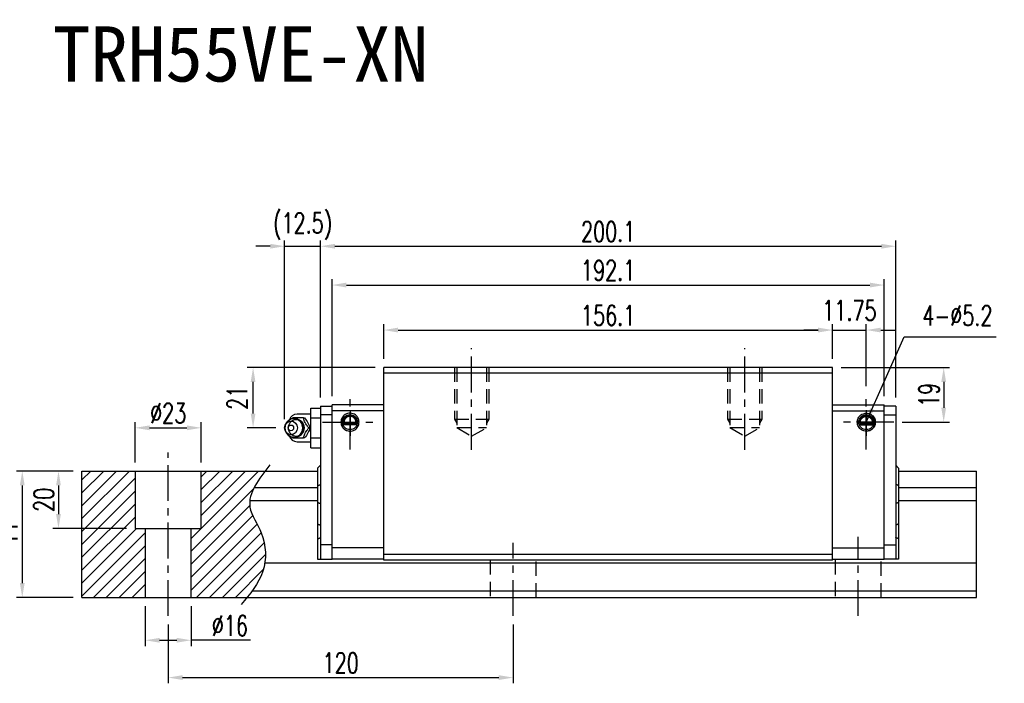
# Model space of a CAD drawing. Header units: millimetres. Extents: x 716 to 1262, y 158 to 658.
# Tile 3 of 3: x 919 to 1262, y 158 to 389. Entities that reach past the tile are written whole.
import ezdxf
from ezdxf.enums import TextEntityAlignment as Align

# ---------------------------------------------------------------- set-up
doc = ezdxf.new("R2010")
doc.units = ezdxf.units.MM
doc.header["$LTSCALE"] = 10
doc.linetypes.add('CENTER', pattern=[2, 1.25, -0.25, 0.25, -0.25])
doc.linetypes.add('DASHED', pattern=[0.75, 0.5, -0.25])
for name, color, linetype in [('2', 7, 'Continuous'), ('4', 7, 'Continuous'), ('CHA', 7, 'Continuous'), ('CL', 1, 'CENTER'), ('DIM', 4, 'Continuous'), ('HID', 2, 'DASHED'), ('OUT', 3, 'Continuous')]:
    doc.layers.add(name, color=color, linetype=linetype)
doc.styles.add('DIM-7', font='SIMPLEX.shx', dxfattribs={"width": 0.7, "bigfont": 'chineset.shx'})
doc.styles.add('T', font='kaiu.ttf')
doc.dimstyles.new('CNS', dxfattribs={"dimtxt": 3.5, "dimasz": 2.5, "dimexe": 1, "dimexo": 1.5, "dimgap": 0.09, "dimtad": 0, "dimdsep": 46, "dimtxsty": 'DIM-7', "dimcen": 0.09, "dimclrd": 1, "dimclre": 1, "dimclrt": 4, "dimadec": 0, "dimazin": 0, "dimtfac": 1, "dimtix": 1, "dimtmove": 2, "dimatfit": 3, "dimfxl": 1, "dimtvp": 0.971429, "dimtolj": 1, "dimarcsym": 0})

# ---------------------------------------------------------------- blocks, each defined once
blk = doc.blocks.new('*D68')
at = {"layer": 'DEFPOINTS', "color": 0}
for p in [(970.86, 181.73), (1090.86, 181.73), (1090.86, 160.28)]:
    blk.add_point(p, dxfattribs=at)
at = {"layer": 'DIM', "color": 7, "lineweight": -2}
for p, q in [((970.86, 178.73), (970.86, 158.28)), ((1090.86, 178.73), (1090.86, 158.28)), ((975.86, 160.28), (1085.86, 160.28))]:
    blk.add_line(p, q, dxfattribs=at)
at = {"layer": 'DIM', "color": 7}
for points in [[(975.86, 161.12), (975.86, 159.45), (970.86, 160.28)], [(1085.86, 161.12), (1085.86, 159.45), (1090.86, 160.28)]]:
    blk.add_solid(points, dxfattribs=at)
at = {"layer": 'DIM', "color": 7, "insert": (1030.86, 165.38), "char_height": 7, "attachment_point": 5, "style": 'DIM-7'}
blk.add_mtext('\\A1;120', dxfattribs=at)
blk = doc.blocks.new('*D69')
at = {"layer": 'DEFPOINTS', "color": 0}
for p in [(940.86, 232.14), (932.7, 212.14), (959.36, 212.14)]:
    blk.add_point(p, dxfattribs=at)
at = {"layer": 'DIM', "color": 7, "lineweight": -2}
for p, q in [((937.86, 232.14), (930.7, 232.14)), ((932.7, 227.14), (932.7, 217.14)), ((956.36, 212.14), (930.7, 212.14))]:
    blk.add_line(p, q, dxfattribs=at)
at = {"layer": 'DIM', "color": 7}
for points in [[(931.86, 227.14), (933.53, 227.14), (932.7, 232.14)], [(931.86, 217.14), (933.53, 217.14), (932.7, 212.14)]]:
    blk.add_solid(points, dxfattribs=at)
at = {"layer": 'DIM', "color": 7, "insert": (927.6, 222.14), "char_height": 7, "attachment_point": 5, "rotation": 90, "style": 'DIM-7'}
blk.add_mtext('\\A1;20', dxfattribs=at)
blk = doc.blocks.new('*D57')
at = {"layer": 'DEFPOINTS', "color": 0}
for p in [(940.86, 232.14), (920.1, 188.14), (940.86, 188.14)]:
    blk.add_point(p, dxfattribs=at)
at = {"layer": 'DIM', "color": 7, "lineweight": -2}
for p, q in [((937.86, 232.14), (918.1, 232.14)), ((920.1, 227.14), (920.1, 193.14)), ((937.86, 188.14), (918.1, 188.14))]:
    blk.add_line(p, q, dxfattribs=at)
at = {"layer": 'DIM', "color": 7}
for points in [[(919.27, 227.14), (920.93, 227.14), (920.1, 232.14)], [(919.27, 193.14), (920.93, 193.14), (920.1, 188.14)]]:
    blk.add_solid(points, dxfattribs=at)
at = {"layer": 'DIM', "color": 7, "insert": (915, 210.14), "char_height": 7, "attachment_point": 5, "rotation": 90, "style": 'DIM-7'}
blk.add_mtext('\\A1;44', dxfattribs=at)
blk = doc.blocks.new('*D58')
at = {"layer": 'DEFPOINTS', "color": 0}
for p in [(982.36, 247.18), (959.36, 232.14), (982.36, 232.14)]:
    blk.add_point(p, dxfattribs=at)
at = {"layer": 'DIM', "color": 7, "lineweight": -2}
for p, q in [((959.36, 235.14), (959.36, 249.18)), ((964.36, 247.18), (977.36, 247.18)), ((982.36, 235.14), (982.36, 249.18))]:
    blk.add_line(p, q, dxfattribs=at)
at = {"layer": 'DIM', "color": 7}
for points in [[(964.36, 248.01), (964.36, 246.34), (959.36, 247.18)], [(977.36, 248.01), (977.36, 246.34), (982.36, 247.18)]]:
    blk.add_solid(points, dxfattribs=at)
at = {"layer": 'DIM', "color": 7, "insert": (970.86, 252.28), "char_height": 7, "attachment_point": 5, "style": 'DIM-7'}
blk.add_mtext('\\A1;%%c23', dxfattribs=at)
blk = doc.blocks.new('*D59')
at = {"layer": 'DEFPOINTS', "color": 0}
for p in [(962.86, 188.14), (978.86, 188.14), (978.86, 173.26)]:
    blk.add_point(p, dxfattribs=at)
at = {"layer": 'DIM', "color": 7, "lineweight": -2}
for p, q in [((962.86, 185.14), (962.86, 171.26)), ((978.86, 185.14), (978.86, 171.26)), ((967.86, 173.26), (973.86, 173.26)), ((999.54, 173.26), (978.86, 173.26))]:
    blk.add_line(p, q, dxfattribs=at)
at = {"layer": 'DIM', "color": 7}
for points in [[(967.86, 174.09), (967.86, 172.43), (962.86, 173.26)], [(973.86, 174.09), (973.86, 172.43), (978.86, 173.26)]]:
    blk.add_solid(points, dxfattribs=at)
at = {"layer": 'DIM', "color": 7, "insert": (992.34, 178.36), "char_height": 7, "attachment_point": 5, "style": 'DIM-7'}
blk.add_mtext('\\A1;%%c16', dxfattribs=at)
blk = doc.blocks.new('*D71')
at = {"layer": 'DEFPOINTS', "color": 0}
for p in [(1201.96, 281.2), (1045.86, 268.14), (1201.96, 268.14)]:
    blk.add_point(p, dxfattribs=at)
at = {"layer": 'DIM', "color": 7, "lineweight": -2}
for p, q in [((1045.86, 271.14), (1045.86, 283.2)), ((1050.86, 281.2), (1196.96, 281.2)), ((1201.96, 271.14), (1201.96, 283.2))]:
    blk.add_line(p, q, dxfattribs=at)
at = {"layer": 'DIM', "color": 7}
for points in [[(1050.86, 282.03), (1050.86, 280.36), (1045.86, 281.2)], [(1196.96, 282.03), (1196.96, 280.36), (1201.96, 281.2)]]:
    blk.add_solid(points, dxfattribs=at)
at = {"layer": 'DIM', "color": 7, "insert": (1123.91, 286.3), "char_height": 7, "attachment_point": 5, "style": 'DIM-7'}
blk.add_mtext('\\A1;156.1', dxfattribs=at)
blk = doc.blocks.new('*D60')
at = {"layer": 'DEFPOINTS', "color": 0}
for p in [(1223.96, 310.36), (1023.86, 254.74), (1223.96, 254.74)]:
    blk.add_point(p, dxfattribs=at)
at = {"layer": 'DIM', "color": 7, "lineweight": -2}
for p, q in [((1023.86, 257.74), (1023.86, 312.36)), ((1223.96, 257.74), (1223.96, 312.36)), ((1028.86, 310.36), (1218.96, 310.36))]:
    blk.add_line(p, q, dxfattribs=at)
at = {"layer": 'DIM', "color": 7}
for points in [[(1028.86, 311.2), (1028.86, 309.53), (1023.86, 310.36)], [(1218.96, 311.2), (1218.96, 309.53), (1223.96, 310.36)]]:
    blk.add_solid(points, dxfattribs=at)
at = {"layer": 'DIM', "color": 7, "insert": (1123.91, 315.46), "char_height": 7, "attachment_point": 5, "style": 'DIM-7'}
blk.add_mtext('\\A1;200.1', dxfattribs=at)
blk = doc.blocks.new('*D61')
at = {"layer": 'DEFPOINTS', "color": 0}
for p in [(1213.71, 281.2), (1201.96, 268.14), (1213.71, 258.67)]:
    blk.add_point(p, dxfattribs=at)
at = {"layer": 'DIM', "color": 7, "lineweight": -2}
for p, q in [((1196.96, 281.2), (1191.96, 281.2)), ((1201.96, 271.14), (1201.96, 283.2)), ((1201.96, 281.2), (1213.71, 281.2)), ((1213.71, 261.67), (1213.71, 283.2)), ((1218.71, 281.2), (1223.71, 281.2))]:
    blk.add_line(p, q, dxfattribs=at)
at = {"layer": 'DIM', "color": 7}
for points in [[(1196.96, 282.03), (1196.96, 280.36), (1201.96, 281.2)], [(1218.71, 282.03), (1218.71, 280.36), (1213.71, 281.2)]]:
    blk.add_solid(points, dxfattribs=at)
at = {"layer": 'DIM', "color": 7, "insert": (1207.83, 288), "char_height": 7, "attachment_point": 5, "style": 'DIM-7'}
blk.add_mtext('\\A1;11.75', dxfattribs=at)
blk = doc.blocks.new('*D62')
at = {"layer": 'DEFPOINTS', "color": 0}
for p in [(1201.96, 268.14), (1223.23, 249.14), (1240.63, 249.14)]:
    blk.add_point(p, dxfattribs=at)
at = {"layer": 'DIM', "color": 7, "lineweight": -2}
for p, q in [((1204.96, 268.14), (1242.63, 268.14)), ((1240.63, 263.14), (1240.63, 254.14)), ((1226.23, 249.14), (1242.63, 249.14))]:
    blk.add_line(p, q, dxfattribs=at)
at = {"layer": 'DIM', "color": 7}
for points in [[(1239.8, 263.14), (1241.47, 263.14), (1240.63, 268.14)], [(1239.8, 254.14), (1241.47, 254.14), (1240.63, 249.14)]]:
    blk.add_solid(points, dxfattribs=at)
at = {"layer": 'DIM', "color": 7, "insert": (1235.53, 258.64), "char_height": 7, "attachment_point": 5, "rotation": 90, "style": 'DIM-7'}
blk.add_mtext('\\A1;19', dxfattribs=at)
blk = doc.blocks.new('*D72')
at = {"layer": 'DEFPOINTS', "color": 0}
for p in [(1219.96, 296.86), (1027.86, 255.14), (1219.96, 255.14)]:
    blk.add_point(p, dxfattribs=at)
at = {"layer": 'DIM', "color": 7, "lineweight": -2}
for p, q in [((1027.86, 258.14), (1027.86, 298.86)), ((1219.96, 258.14), (1219.96, 298.86)), ((1032.86, 296.86), (1214.96, 296.86))]:
    blk.add_line(p, q, dxfattribs=at)
at = {"layer": 'DIM', "color": 7}
for points in [[(1032.86, 297.69), (1032.86, 296.02), (1027.86, 296.86)], [(1214.96, 297.69), (1214.96, 296.02), (1219.96, 296.86)]]:
    blk.add_solid(points, dxfattribs=at)
at = {"layer": 'DIM', "color": 7, "insert": (1123.91, 301.96), "char_height": 7, "attachment_point": 5, "style": 'DIM-7'}
blk.add_mtext('\\A1;192.1', dxfattribs=at)
blk = doc.blocks.new('*D73')
at = {"layer": 'DEFPOINTS', "color": 0}
for p in [(1023.86, 310.36), (1023.86, 254.74), (1011.36, 247.14)]:
    blk.add_point(p, dxfattribs=at)
at = {"layer": 'DIM', "color": 7, "lineweight": -2}
for p, q in [((1011.36, 250.14), (1011.36, 312.36)), ((1023.86, 257.74), (1023.86, 312.36)), ((1006.36, 310.36), (1001.36, 310.36)), ((1011.36, 310.36), (1023.86, 310.36)), ((1028.86, 310.36), (1033.86, 310.36))]:
    blk.add_line(p, q, dxfattribs=at)
at = {"layer": 'DIM', "color": 7}
for points in [[(1006.36, 311.2), (1006.36, 309.53), (1011.36, 310.36)], [(1028.86, 311.2), (1028.86, 309.53), (1023.86, 310.36)]]:
    blk.add_solid(points, dxfattribs=at)
at = {"layer": 'DIM', "color": 7, "insert": (1017.61, 317.3), "char_height": 7, "attachment_point": 5, "style": 'DIM-7'}
blk.add_mtext('\\A1;(12.5)', dxfattribs=at)
blk = doc.blocks.new('*D74')
at = {"layer": 'DEFPOINTS', "color": 0}
for p in [(1000.39, 268.14), (1045.86, 268.14), (1011.36, 247.14)]:
    blk.add_point(p, dxfattribs=at)
at = {"layer": 'DIM', "color": 7, "lineweight": -2}
for p, q in [((1042.86, 268.14), (998.39, 268.14)), ((1000.39, 252.14), (1000.39, 263.14)), ((1008.36, 247.14), (998.39, 247.14))]:
    blk.add_line(p, q, dxfattribs=at)
at = {"layer": 'DIM', "color": 7}
for points in [[(999.56, 263.14), (1001.22, 263.14), (1000.39, 268.14)], [(999.56, 252.14), (1001.22, 252.14), (1000.39, 247.14)]]:
    blk.add_solid(points, dxfattribs=at)
at = {"layer": 'DIM', "color": 7, "insert": (994.89, 257.64), "char_height": 7, "attachment_point": 5, "rotation": 90, "style": 'DIM-7'}
blk.add_mtext('\\A1;21', dxfattribs=at)

msp = doc.modelspace()

# ---------------------------------------------------------------- hatches: boundary and pattern name
at = {"layer": 'DIM'}
h = msp.add_hatch(dxfattribs=at)
h.set_pattern_fill('ANSI31', color=0, style=0)
h.set_pattern_definition([(45, (662.9502, -354.166), (-2.245064, 2.245064), [])])
h.paths.add_polyline_path([(959.358, 232.142), (940.858, 232.142), (940.858, 188.142), (962.858, 188.142), (962.858, 212.142), (959.358, 212.142)])
edge = h.paths.add_edge_path()
edge.add_line((978.858, 188.142), (998.252, 188.142))
edge.add_spline(control_points=[(998.252, 188.142), (1000.561, 190.974), (1005.263, 197.56), (1004.87, 209.844), (996.716, 220.775), (1001.348, 227.937), (1004.555, 232.142)], knot_values=[2.3719972, 2.3719972, 2.3719972, 2.3719972, 13.0733629, 26.449734, 36.2555502, 50.1300895, 50.1300895, 50.1300895, 50.1300895], degree=3, periodic=0)
edge.add_line((1004.555, 232.142), (982.358, 232.142))
edge.add_line((982.358, 232.142), (982.358, 212.142))
edge.add_line((982.358, 212.142), (978.858, 212.142))
edge.add_line((978.858, 212.142), (978.858, 188.142))

# ---------------------------------------------------------------- linework, layer by layer
at = {"layer": '2', "color": 0, "linetype": 'Continuous'}
for p, q in [((1020.508, 254.071), (1023.858, 254.071)), ((1020.508, 250.607), (1020.508, 254.071)), ((1023.858, 254.742), (1027.858, 254.742)), ((1023.858, 254.742), (1023.858, 251.442)), ((1027.858, 201.442), (1027.858, 255.142)), ((1045.858, 255.142), (1027.858, 255.142)), ((1201.958, 255.142), (1219.958, 255.142)), ((1219.958, 201.442), (1219.958, 255.142)), ((1223.958, 254.742), (1219.958, 254.742)), ((1223.958, 254.742), (1223.958, 251.442)), ((1020.508, 251.942), (1015.775, 251.942)), ((1020.508, 243.678), (1020.508, 250.607)), ((1020.508, 250.607), (1023.858, 250.607)), ((1027.858, 251.742), (1023.858, 251.742)), ((1023.858, 251.442), (1023.858, 206.142)), ((1045.858, 253.143), (1027.858, 253.143)), ((1201.958, 253.143), (1219.958, 253.143)), ((1219.958, 251.742), (1223.958, 251.742)), ((1223.958, 251.442), (1223.958, 206.142)), ((1012.155, 249.101), (1011.791, 248.567)), ((1036.582, 248.342), (1031.634, 248.342)), ((1036.528, 248.192), (1031.688, 248.192)), ((1036.353, 248.642), (1031.863, 248.642)), ((1036.134, 248.931), (1032.081, 248.931)), ((1211.234, 248.342), (1216.182, 248.342)), ((1211.288, 248.192), (1216.128, 248.192)), ((1211.463, 248.642), (1215.953, 248.642)), ((1211.681, 248.931), (1215.734, 248.931)), ((1011.791, 245.718), (1012.155, 245.183)), ((1020.508, 240.214), (1020.508, 243.678)), ((1020.508, 243.678), (1023.858, 243.678)), ((1015.775, 242.342), (1020.508, 242.342)), ((1020.508, 240.214), (1023.858, 240.214)), ((1022.858, 233.142), (1023.858, 234.142)), ((1022.858, 233.142), (1022.858, 227.057)), ((1224.958, 233.142), (1223.958, 234.142)), ((1224.958, 233.142), (1224.958, 227.057)), ((940.858, 232.142), (1022.858, 232.142)), ((940.858, 188.142), (940.858, 232.142)), ((959.358, 232.142), (959.358, 212.142)), ((982.358, 212.142), (982.358, 232.142)), ((1224.958, 232.142), (1252.006, 232.142)), ((1252.006, 188.142), (1252.006, 232.142)), ((1000.988, 226.434), (1022.858, 226.434)), ((1022.858, 227.057), (1022.858, 221.227)), ((1224.958, 227.057), (1224.958, 221.227)), ((999.496, 221.85), (1022.858, 221.85)), ((1022.858, 221.227), (1022.858, 213.727)), ((1224.958, 221.227), (1224.958, 213.727)), ((1022.858, 213.727), (1022.858, 208.555)), ((1224.958, 213.727), (1224.958, 208.555)), ((959.358, 212.142), (982.358, 212.142)), ((962.858, 212.142), (962.858, 188.142)), ((978.858, 188.142), (978.858, 212.142)), ((1022.858, 208.555), (1022.858, 201.442)), ((1027.858, 206.442), (1023.858, 206.442)), ((1023.858, 206.442), (1023.858, 201.442)), ((1219.958, 206.442), (1223.958, 206.442)), ((1223.958, 206.442), (1223.958, 201.442)), ((1224.958, 208.555), (1224.958, 201.442)), ((1045.858, 205.442), (1027.858, 205.442)), ((1201.958, 205.442), (1219.958, 205.442)), ((1004.465, 200.229), (1252.006, 200.229)), ((1022.858, 201.442), (1023.858, 201.442)), ((1023.858, 201.442), (1027.858, 201.442)), ((1045.858, 201.442), (1027.858, 201.442)), ((1201.958, 201.442), (1219.958, 201.442)), ((1223.958, 201.442), (1219.958, 201.442)), ((1224.958, 201.442), (1223.958, 201.442)), ((1000.052, 190.454), (1252.006, 190.454)), ((940.858, 188.142), (1252.006, 188.142))]:
    msp.add_line(p, q, dxfattribs=at)
at = {"layer": '2', "color": 0, "linetype": 'DASHED'}
for p, q in [((1082.858, 201.142), (1082.858, 188.142)), ((1098.858, 188.142), (1098.858, 201.142)), ((1202.858, 201.142), (1202.858, 188.142)), ((1218.858, 188.142), (1218.858, 201.142))]:
    msp.add_line(p, q, dxfattribs=at)
at = {"layer": '2', "color": 0, "linetype": 'Continuous'}
for centre in [(1034.108, 249.142), (1213.708, 249.142)]:
    msp.add_circle(centre, 2.6, dxfattribs=at)
for centre, radius, start, end in [((1015.775, 248.942), 3, 89.99998, 161.42204), ((1034.108, 249.142), 3.098, 141.48563, 180), ((1213.708, 249.142), 3.098, 0, 38.51437), ((1034.108, 249.142), 3.098, 180, 269.4375), ((1213.708, 249.142), 3.098, 270.5625, 0), ((1015.775, 245.342), 3, 198.57796, 270.00002)]:
    msp.add_arc(centre, radius, start, end, dxfattribs=at)
for centre, major_axis in [((1014.608, 247.142), (0, -3.3)), ((1015.423, 247.142), (0, -2.962)), ((1013.575, 247.142), (0, -2.4)), ((1013.575, 247.142), (0, -1))]:
    msp.add_ellipse(centre, major_axis=major_axis, ratio=0.9238797, dxfattribs=at)
for centre, major_axis, start_param, end_param in [((1014.608, 247.142), (0, -3.3), 1.5707964, 4.0768055), ((1014.608, 247.142), (0, -3.3), 0, 1.5707962), ((1015.423, 247.142), (0, -2.962), 0.4234277, 1.5707964), ((1015.423, 247.142), (0, -2.962), 1.5707964, 2.6988246), ((1014.608, 247.142), (0, -3.3), 5.3478744, 6.2831853)]:
    msp.add_ellipse(centre, major_axis=major_axis, ratio=0.9238797, start_param=start_param, end_param=end_param, dxfattribs=at)
for points, degree in [([(1014.165, 250.642), (1014.077, 250.528), (1013.989, 250.412), (1013.901, 250.295)], 3), ([(1017.899, 250.642), (1018.314, 250.642)], 1), ([(1019.766, 247.142), (1020.181, 247.142)], 1), ([(1032.081, 248.931), (1031.968, 248.791), (1031.863, 248.642)], 2), ([(1036.134, 248.931), (1036.207, 248.835), (1036.28, 248.739), (1036.353, 248.642)], 3), ([(1211.681, 248.931), (1211.609, 248.835), (1211.536, 248.739), (1211.463, 248.642)], 3), ([(1215.734, 248.931), (1215.847, 248.791), (1215.953, 248.642)], 2), ([(1013.921, 243.964), (1014.002, 243.856), (1014.084, 243.749), (1014.165, 243.642)], 3), ([(1014.63, 243.864), (1014.687, 243.86), (1014.744, 243.859), (1014.801, 243.859)], 3), ([(1018.314, 243.642), (1017.899, 243.642)], 1), ([(1022.858, 227.057), (1023.858, 227.471)], 1), ([(1224.958, 227.057), (1223.958, 227.471)], 1), ([(1022.858, 221.227), (1023.858, 220.813)], 1), ([(1224.958, 221.227), (1223.958, 220.813)], 1), ([(1022.858, 213.727), (1023.858, 213.313)], 1), ([(1224.958, 213.727), (1223.958, 213.313)], 1), ([(1022.858, 208.555), (1023.858, 208.97)], 1), ([(1224.958, 208.555), (1223.958, 208.97)], 1)]:
    msp.add_open_spline(points, degree=degree, dxfattribs=at)
for points, degree, knots in [([(1017.899, 250.642), (1017.18, 250.642), (1016.412, 250.642), (1015.104, 250.642), (1014.618, 250.642), (1014.165, 250.642)], 3, [0, 0, 0, 0, 0.5, 0.5, 1, 1, 1, 1]), ([(1017.908, 247.142), (1017.908, 247.393), (1017.852, 247.89), (1017.595, 248.617), (1017.167, 249.275), (1016.592, 249.819), (1015.907, 250.208), (1015.227, 250.413), (1014.79, 250.432), (1014.608, 250.424)], 3, [0, 0, 0, 0, 0.1424122, 0.2912277, 0.4421098, 0.5939693, 0.7455107, 0.8956214, 1, 1, 1, 1]), ([(1019.766, 247.142), (1019.5, 247.488), (1019.233, 247.843), (1018.816, 248.472), (1018.656, 248.74), (1018.386, 249.268), (1018.275, 249.53), (1018.072, 250.077), (1017.983, 250.362), (1017.899, 250.642)], 3, [0, 0, 0, 0, 0.316279, 0.316279, 0.5305075, 0.5305075, 0.7443494, 0.7443494, 1, 1, 1, 1]), ([(1018.314, 250.642), (1018.726, 250.095), (1019.124, 249.51), (1019.777, 248.288), (1020.009, 247.693), (1020.181, 247.143)], 3, [0, 0, 0, 0, 0.5, 0.5, 1, 1, 1, 1]), ([(1034.108, 252.28), (1033.818, 252.257), (1033.245, 252.211), (1032.459, 251.853), (1031.807, 251.329), (1031.326, 250.666), (1031.035, 249.922), (1030.924, 249.028), (1031.119, 247.947), (1031.895, 246.738), (1033.066, 246.073), (1033.88, 246.02), (1034.108, 246.005)], 3, [0, 0, 0, 0, 0.088414, 0.1748885, 0.2594231, 0.3420175, 0.4226713, 0.5013844, 0.6152487, 0.7511468, 0.9302271, 1, 1, 1, 1]), ([(1036.353, 248.642), (1036.381, 248.767), (1036.418, 249.03), (1036.399, 249.474), (1036.307, 249.844), (1036.197, 250.112), (1036.096, 250.305), (1035.98, 250.484), (1035.845, 250.656), (1035.681, 250.826), (1035.432, 251.036), (1035.13, 251.217), (1034.791, 251.344), (1034.522, 251.41), (1034.25, 251.444), (1033.878, 251.444), (1033.4, 251.358), (1032.946, 251.145), (1032.632, 250.914), (1032.421, 250.715), (1032.246, 250.501), (1032.097, 250.27), (1031.977, 250.022), (1031.886, 249.76), (1031.826, 249.479), (1031.803, 249.193), (1031.814, 248.914), (1031.843, 248.731), (1031.863, 248.642)], 3, [0, 0, 0, 0, 0.0625, 0.125, 0.1875, 0.21875, 0.25, 0.28125, 0.3125, 0.34375, 0.375, 0.4375, 0.46875, 0.5, 0.53125, 0.5625, 0.625, 0.6875, 0.71875, 0.75, 0.78125, 0.8125, 0.84375, 0.875, 0.90625, 0.9375, 0.96875, 1, 1, 1, 1]), ([(1036.134, 248.931), (1036.177, 249.144), (1036.166, 249.361), (1036.155, 249.575), (1036.092, 249.785), (1036.03, 249.991), (1035.919, 250.18), (1035.811, 250.366), (1035.661, 250.526), (1035.513, 250.682), (1035.332, 250.805), (1035.154, 250.926), (1034.952, 251.01), (1034.754, 251.091), (1034.538, 251.133), (1034.326, 251.174), (1034.108, 251.174), (1033.667, 251.175), (1033.264, 251.01), (1032.852, 250.84), (1032.555, 250.526), (1032.406, 250.367), (1032.187, 249.993), (1032.061, 249.577), (1032.038, 249.144), (1032.081, 248.931)], 2, [0, 0, 0, 0.0625, 0.0625, 0.125, 0.125, 0.1875, 0.1875, 0.25, 0.25, 0.3125, 0.3125, 0.375, 0.375, 0.4375, 0.4375, 0.5, 0.5, 0.625, 0.625, 0.75, 0.75, 0.8125, 0.875, 0.9375, 1, 1, 1]), ([(1034.108, 246.005), (1034.398, 246.028), (1034.971, 246.074), (1035.757, 246.432), (1036.408, 246.956), (1036.89, 247.619), (1037.181, 248.363), (1037.292, 249.257), (1037.097, 250.338), (1036.32, 251.547), (1035.149, 252.212), (1034.336, 252.265), (1034.108, 252.28)], 3, [0, 0, 0, 0, 0.088414, 0.1748885, 0.2594231, 0.3420175, 0.4226713, 0.5013844, 0.6152487, 0.7511468, 0.9302271, 1, 1, 1, 1]), ([(1213.708, 246.005), (1213.418, 246.028), (1212.845, 246.074), (1212.059, 246.432), (1211.407, 246.956), (1210.926, 247.619), (1210.635, 248.363), (1210.524, 249.257), (1210.719, 250.338), (1211.495, 251.547), (1212.666, 252.212), (1213.48, 252.265), (1213.708, 252.28)], 3, [0, 0, 0, 0, 0.088414, 0.1748885, 0.2594231, 0.3420175, 0.4226713, 0.5013844, 0.6152487, 0.7511468, 0.9302271, 1, 1, 1, 1]), ([(1211.463, 248.642), (1211.435, 248.767), (1211.398, 249.03), (1211.417, 249.474), (1211.509, 249.844), (1211.618, 250.112), (1211.719, 250.305), (1211.836, 250.484), (1211.971, 250.656), (1212.135, 250.826), (1212.383, 251.036), (1212.686, 251.217), (1213.024, 251.344), (1213.293, 251.41), (1213.566, 251.444), (1213.938, 251.444), (1214.416, 251.358), (1214.87, 251.145), (1215.184, 250.914), (1215.394, 250.715), (1215.57, 250.501), (1215.719, 250.27), (1215.839, 250.022), (1215.929, 249.76), (1215.989, 249.479), (1216.013, 249.193), (1216.002, 248.914), (1215.973, 248.731), (1215.953, 248.642)], 3, [0, 0, 0, 0, 0.0625, 0.125, 0.1875, 0.21875, 0.25, 0.28125, 0.3125, 0.34375, 0.375, 0.4375, 0.46875, 0.5, 0.53125, 0.5625, 0.625, 0.6875, 0.71875, 0.75, 0.78125, 0.8125, 0.84375, 0.875, 0.90625, 0.9375, 0.96875, 1, 1, 1, 1]), ([(1211.681, 248.931), (1211.639, 249.144), (1211.649, 249.361), (1211.66, 249.575), (1211.724, 249.785), (1211.786, 249.991), (1211.896, 250.18), (1212.005, 250.366), (1212.155, 250.526), (1212.302, 250.682), (1212.484, 250.805), (1212.661, 250.926), (1212.864, 251.01), (1213.062, 251.091), (1213.278, 251.133), (1213.489, 251.174), (1213.707, 251.174), (1214.149, 251.175), (1214.551, 251.01), (1214.964, 250.84), (1215.26, 250.526), (1215.41, 250.367), (1215.629, 249.993), (1215.755, 249.577), (1215.777, 249.144), (1215.734, 248.931)], 2, [0, 0, 0, 0.0625, 0.0625, 0.125, 0.125, 0.1875, 0.1875, 0.25, 0.25, 0.3125, 0.3125, 0.375, 0.375, 0.4375, 0.4375, 0.5, 0.5, 0.625, 0.625, 0.75, 0.75, 0.8125, 0.875, 0.9375, 1, 1, 1]), ([(1213.708, 252.28), (1213.998, 252.257), (1214.571, 252.211), (1215.357, 251.853), (1216.008, 251.329), (1216.49, 250.666), (1216.781, 249.922), (1216.892, 249.028), (1216.697, 247.947), (1215.92, 246.738), (1214.749, 246.073), (1213.936, 246.02), (1213.708, 246.005)], 3, [0, 0, 0, 0, 0.088414, 0.1748885, 0.2594231, 0.3420175, 0.4226713, 0.5013844, 0.6152487, 0.7511468, 0.9302271, 1, 1, 1, 1]), ([(1014.949, 243.865), (1014.997, 243.868), (1015.292, 243.895), (1015.824, 244.047), (1016.484, 244.393), (1017.046, 244.877), (1017.486, 245.471), (1017.785, 246.149), (1017.895, 246.723), (1017.908, 247.056), (1017.908, 247.142)], 3, [0, 0, 0, 0, 0.0297339, 0.1848987, 0.3380427, 0.4898314, 0.6411412, 0.7929758, 0.9463445, 1, 1, 1, 1]), ([(1017.899, 243.642), (1018.003, 243.988), (1018.113, 244.343), (1018.367, 244.972), (1018.493, 245.24), (1018.787, 245.768), (1018.955, 246.03), (1019.335, 246.577), (1019.551, 246.862), (1019.766, 247.142)], 3, [0, 0, 0, 0, 0.316279, 0.316279, 0.5305075, 0.5305075, 0.7443494, 0.7443494, 1, 1, 1, 1]), ([(1020.181, 247.142), (1020.01, 246.595), (1019.783, 246.01), (1019.132, 244.788), (1018.729, 244.193), (1018.314, 243.643)], 3, [0, 0, 0, 0, 0.5, 0.5, 1, 1, 1, 1]), ([(1014.165, 243.642), (1014.625, 243.642), (1015.119, 243.642), (1016.467, 243.642), (1017.191, 243.642), (1017.899, 243.642)], 3, [0, 0, 0, 0, 0.5, 0.5, 1, 1, 1, 1])]:
    msp.add_open_spline(points, degree=degree, knots=knots, dxfattribs=at)
at = {"layer": '4', "color": 0, "linetype": 'Continuous'}
for p, q in [((1201.958, 268.142), (1045.858, 268.142)), ((1045.858, 201.142), (1045.858, 268.142)), ((1201.958, 266.242), (1045.858, 266.242)), ((1224.958, 226.434), (1252.006, 226.434)), ((1224.958, 221.85), (1252.006, 221.85)), ((1201.958, 203.142), (1045.858, 203.142)), ((1201.958, 201.142), (1045.858, 201.142))]:
    msp.add_line(p, q, dxfattribs=at)
at = {"layer": 'CL', "color": 0}
for p, q in [((1076.408, 239.51), (1076.408, 274.855)), ((1171.408, 239.51), (1171.408, 274.855)), ((1034.108, 239.617), (1034.108, 258.667)), ((1213.708, 239.617), (1213.708, 258.667)), ((1034.108, 253.342), (1034.108, 244.342)), ((1213.708, 253.342), (1213.708, 244.342)), ((1024.583, 249.142), (1043.633, 249.142)), ((1223.233, 249.142), (1204.183, 249.142)), ((970.858, 181.73), (970.858, 238.555)), ((1210.858, 181.73), (1210.858, 209.243)), ((1090.858, 181.73), (1090.858, 207.199))]:
    msp.add_line(p, q, dxfattribs=at)
at = {"layer": 'DIM', "color": 0}
msp.add_open_spline([(1006.229, 234.3), (1002.375, 229.374), (996.194, 221.475), (1004.87, 209.844), (1005.298, 196.442), (999.276, 189.323), (996.219, 185.71)], degree=3, knots=[0, 0, 0, 0, 16.2465365, 26.0523527, 39.4287239, 53.2135918, 53.2135918, 53.2135918, 53.2135918], dxfattribs=at)
at = {"layer": 'HID', "color": 0}
for p, q in [((1070.408, 268.142), (1070.408, 250.242)), ((1071.258, 268.142), (1071.258, 247.242)), ((1081.558, 268.142), (1081.558, 247.242)), ((1082.408, 268.142), (1082.408, 250.242)), ((1165.408, 268.142), (1165.408, 250.242)), ((1166.258, 268.142), (1166.258, 247.242)), ((1176.558, 268.142), (1176.558, 247.242)), ((1177.408, 268.142), (1177.408, 250.242)), ((1070.408, 250.242), (1082.408, 250.242)), ((1070.409, 250.243), (1071.259, 248.77)), ((1082.409, 250.242), (1081.559, 248.77)), ((1165.408, 250.242), (1177.408, 250.242)), ((1165.409, 250.243), (1166.259, 248.77)), ((1177.409, 250.242), (1176.559, 248.77)), ((1071.258, 247.242), (1081.558, 247.242)), ((1071.258, 247.242), (1076.408, 244.269)), ((1076.408, 244.269), (1081.558, 247.242)), ((1166.258, 247.242), (1176.558, 247.242)), ((1166.258, 247.242), (1171.408, 244.269)), ((1171.408, 244.269), (1176.558, 247.242))]:
    msp.add_line(p, q, dxfattribs=at)
at = {"layer": 'OUT', "color": 0}
msp.add_line((1201.958, 201.142), (1201.958, 268.142), dxfattribs=at)

# ---------------------------------------------------------------- texts
at = {"layer": 'CHA', "style": 'T'}
msp.add_text('TRH55VE-XN', height=19.2, dxfattribs=at).set_placement((996.013, 377.102), align=Align.MIDDLE)
at = {"layer": 'DIM', "color": 0, "insert": (1233.236, 282.735), "char_height": 7, "attachment_point": 7, "style": 'DIM-7'}
msp.add_mtext('\\A1;4-%%C5.2', dxfattribs=at)

# ---------------------------------------------------------------- dimensions: what is measured, and where the dimension line sits
at = {"layer": 'DIM', "color": 0}
for base, p1, p2, text, picture, middle in [((1023.858, 310.362), (1011.358, 247.142), (1023.858, 254.742), '(<>)', '*D73', (1017.608, 317.295)), ((982.358, 247.178), (959.358, 232.142), (982.358, 232.142), '%%c<>', '*D58', (970.858, 252.278))]:
    dim = msp.add_linear_dim(base=base, p1=p1, p2=p2, text=text, dimstyle='CNS', override={"dimscale": 2, "dimgap": 0.8, "dimtad": 1, "dimclrd": 7, "dimclre": 7, "dimclrt": 7, "dimadec": 2, "dimazin": 2, "dimtmove": 1}, dxfattribs=at)
    dim.commit()
    dim.dimension.update_dxf_attribs({"geometry": picture, "text_midpoint": middle})
for base, p1, p2, override, picture, middle in [((1223.958, 310.362), (1023.858, 254.742), (1223.958, 254.742), {"dimscale": 2, "dimgap": 0.8, "dimtad": 1, "dimclrd": 7, "dimclre": 7, "dimclrt": 7, "dimadec": 2, "dimazin": 2, "dimtmove": 1}, '*D60', (1123.908, 315.462)), ((1219.958, 296.857), (1027.858, 255.142), (1219.958, 255.142), {"dimscale": 2, "dimgap": 0.8, "dimtad": 1, "dimclrd": 7, "dimclre": 7, "dimclrt": 7, "dimadec": 2, "dimazin": 2, "dimtmove": 1}, '*D72', (1123.908, 301.957)), ((1213.708, 281.196), (1201.958, 268.142), (1213.708, 258.667), {"dimscale": 2, "dimgap": 0.8, "dimclrd": 7, "dimclre": 7, "dimclrt": 7, "dimadec": 2, "dimazin": 2}, '*D61', (1207.833, 287.996)), ((1201.958, 281.196), (1045.858, 268.142), (1201.958, 268.142), {"dimscale": 2, "dimgap": 0.8, "dimtad": 1, "dimclrd": 7, "dimclre": 7, "dimclrt": 7, "dimadec": 2, "dimazin": 2, "dimtmove": 1}, '*D71', (1123.908, 286.296)), ((1090.858, 160.284), (970.858, 181.73), (1090.858, 181.73), {"dimscale": 2, "dimgap": 0.8, "dimtad": 1, "dimclrd": 7, "dimclre": 7, "dimclrt": 7, "dimadec": 2, "dimazin": 2, "dimtmove": 1}, '*D68', (1030.858, 165.384))]:
    dim = msp.add_linear_dim(base=base, p1=p1, p2=p2, dimstyle='CNS', override=override, dxfattribs=at)
    dim.commit()
    dim.dimension.update_dxf_attribs({"geometry": picture, "text_midpoint": middle})
for base, p1, p2, override, picture, middle in [((1000.39, 268.142), (1011.358, 247.142), (1045.858, 268.142), {"dimscale": 2, "dimgap": 1, "dimtad": 1, "dimclrd": 7, "dimclre": 7, "dimclrt": 7, "dimadec": 2, "dimazin": 2, "dimtix": 0, "dimtmove": 0}, '*D74', (994.89, 257.642)), ((1240.634, 249.142), (1201.958, 268.142), (1223.233, 249.142), {"dimscale": 2, "dimgap": 0.8, "dimtad": 1, "dimclrd": 7, "dimclre": 7, "dimclrt": 7, "dimadec": 2, "dimazin": 2, "dimtmove": 1}, '*D62', (1235.534, 258.642)), ((920.099, 188.142), (940.858, 232.142), (940.858, 188.142), {"dimscale": 2, "dimgap": 0.8, "dimtad": 1, "dimclrd": 7, "dimclre": 7, "dimclrt": 7, "dimadec": 2, "dimazin": 2, "dimtmove": 1}, '*D57', (914.999, 210.142)), ((932.698, 212.142), (940.858, 232.142), (959.358, 212.142), {"dimscale": 2, "dimgap": 0.8, "dimtad": 1, "dimclrd": 7, "dimclre": 7, "dimclrt": 7, "dimadec": 2, "dimazin": 2, "dimtmove": 1}, '*D69', (927.598, 222.142))]:
    dim = msp.add_linear_dim(base=base, p1=p1, p2=p2, angle=90, dimstyle='CNS', override=override, dxfattribs=at)
    dim.commit()
    dim.dimension.update_dxf_attribs({"geometry": picture, "text_midpoint": middle})
dim = msp.add_linear_dim(base=(978.858, 173.26), p1=(962.858, 188.142), p2=(978.858, 188.142), text='%%c<>', dimstyle='CNS', override={"dimscale": 2, "dimgap": 0.8, "dimtad": 1, "dimclrd": 7, "dimclre": 7, "dimclrt": 7, "dimadec": 2, "dimazin": 2, "dimtmove": 1}, dxfattribs=at)
dim.commit()
dim.dimension.update_dxf_attribs({"geometry": '*D59', "text_midpoint": (992.341, 173.977), "dimtype": 160})

# ---------------------------------------------------------------- leaders
at = {"layer": 'DIM', "color": 0, "annotation_type": 0, "has_hookline": 1, "hookline_direction": 0, "text_width": 25.433}
msp.add_leader([(1213.708, 249.142), (1226.898, 278.813), (1231.898, 278.813)], dimstyle='CNS', override={"dimscale": 2, "dimgap": 0.8, "dimtad": 1, "dimclrd": 7, "dimclre": 4, "dimadec": 2, "dimazin": 2, "dimtmove": 1}, dxfattribs=at)

doc.saveas('drawing.dxf')
